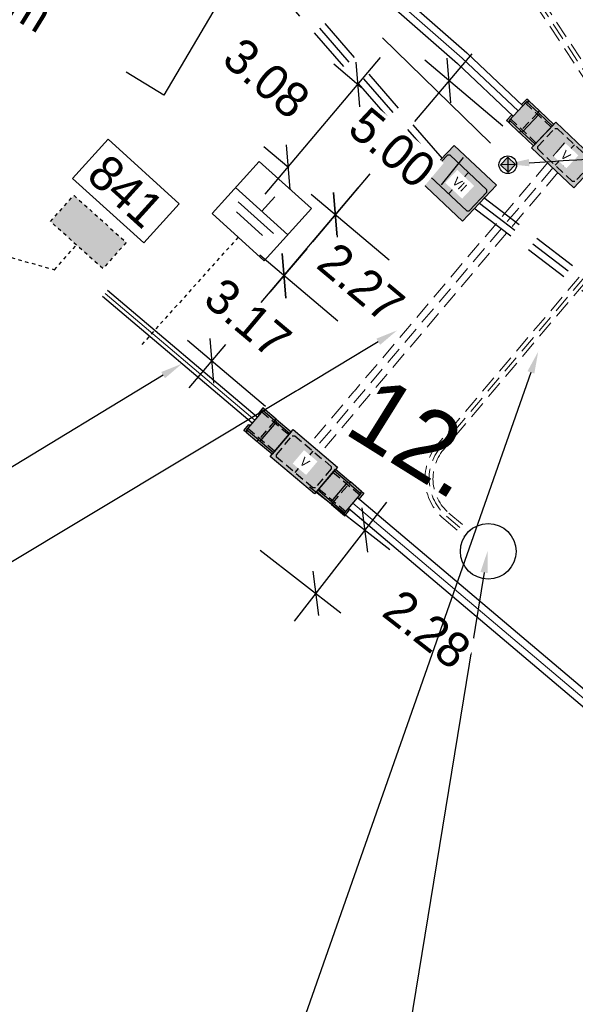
# Model space of a CAD drawing. Header units: metres. Extents: x 4433364 to 4435009, y 5475137 to 5475997.
# Tile 24 of 48: x 4434192 to 4434208, y 5475441 to 5475469. Entities that reach past the tile are written whole.
import ezdxf
from ezdxf import colors
from ezdxf.entities.mleader import LeaderData, LeaderLine
from ezdxf.math import Vec2, Vec3

# ---------------------------------------------------------------- set-up
doc = ezdxf.new("R2010")
doc.units = ezdxf.units.M
doc.header["$PDMODE"] = 64
doc.linetypes.add('STRICHLINIE', pattern=[0.75, 0.5, -0.25])
doc.linetypes.add('VERDECKT2_2', pattern=[2.38125, 1.5875, -0.79375])
doc.layers.add('GTU_A_Hilfslayer', color=3, linetype='Continuous', plot=False)
for name, color, linetype in [('GTU_B', 253, 'Continuous'), ('GTU_Bestand', 253, 'Continuous'), ('GTU_P', 1, 'Continuous'), ('GTU_P_Bemaßung', 1, 'Continuous'), ('GTU_P_Dritter', 191, 'Continuous'), ('GTU_P_Schachtbenutzung', 18, 'STRICHLINIE'), ('GTU_Planung', 1, 'Continuous'), ('GTU_Weichen_Nr.', 191, 'Continuous')]:
    doc.layers.add(name, color=color, linetype=linetype)
doc.styles.add('K_Isocp', font='k_isocp.SHX')
doc.styles.add('PROVI', font='PROVI.SHX')
doc.dimstyles.new('1zu500', dxfattribs={"dimscale": 5, "dimtxt": 0.2, "dimasz": 0.18, "dimexe": 0.18, "dimexo": 0.02, "dimgap": 0.09, "dimtad": 0, "dimtih": 1, "dimtoh": 1, "dimzin": 4, "dimdsep": 46, "dimtxsty": 'PROVI', "dimblk1": 'OBLIQUE', "dimblk2": 'OBLIQUE', "dimsah": 1, "dimcen": 0.3, "dimdle": 0.2, "dimclrd": 256, "dimclre": 256, "dimclrt": 256, "dimadec": 0, "dimazin": 0, "dimtfac": 1, "dimtdec": 4, "dimtofl": 0, "dimtmove": 2, "dimatfit": 3, "dimldrblk": 'NONE', "dimfxl": 0.4, "dimfxlon": 1, "dimtfill": 1, "dimtfillclr": 256, "dimtolj": 1, "dimtzin": 0, "dimlwd": -1, "dimlwe": -1, "dimarcsym": 0})

# ---------------------------------------------------------------- blocks, each defined once
blk = doc.blocks.new('GTU_LP_KTB_KAS Gr VII Draufsicht')
at = {"layer": 'GTU_Bestand', "true_color": 0xffffff}
blk.add_hatch(color=7, dxfattribs=at).paths.add_polyline_path([(0.825, 1.403), (-0.825, 1.403), (-0.825, 0.003), (0.825, 0.003)])
at = {"layer": 'GTU_Bestand'}
blk.add_line((0, 0.288), (0, 1.118), dxfattribs=at)
for points in [[(-0.825, 1.4), (0.825, 1.4), (0.825, 0), (-0.825, 0)], [(0.765, 0.338), (0.765, 1.068), (0.715, 1.118), (-0.715, 1.118), (-0.765, 1.068), (-0.765, 0.338), (-0.715, 0.288), (0.715, 0.288)]]:
    blk.add_lwpolyline(points, close=True, dxfattribs=at)
at = {"layer": 'GTU_Bestand', "insert": (-0.154, 0.828), "char_height": 0.25, "attachment_point": 1, "style": 'PROVI', "bg_fill": 3, "box_fill_scale": 1.5, "bg_fill_color": 1, "bg_fill_transparency": 0}
blk.add_mtext('VII', dxfattribs=at)
blk = doc.blocks.new('GTU_LP_KTB_KAS Gr V Draufsicht')
at = {"true_color": 0xffffff}
blk.add_hatch(color=7, dxfattribs=at).paths.add_polyline_path([(0.825, 1), (-0.825, 1), (-0.825, 0), (0.825, 0)])
blk.add_line((0, 0.9), (0, 0.1))
blk.add_lwpolyline([(-0.825, 1), (0.825, 1), (0.825, 0), (-0.825, 0)], close=True)
at = {"linetype": 'STRICHLINIE', "ltscale": 0.5}
blk.add_lwpolyline([(0.675, 0.1), (-0.675, 0.1), (-0.725, 0.15), (-0.725, 0.85), (-0.675, 0.9), (0.675, 0.9), (0.725, 0.85), (0.725, 0.15)], close=True, dxfattribs=at)
at = {"insert": (-0.085, 0.632), "char_height": 0.25, "attachment_point": 1, "style": 'PROVI', "bg_fill": 3, "box_fill_scale": 1.5, "bg_fill_color": 1, "bg_fill_transparency": 0}
blk.add_mtext('V', dxfattribs=at)
blk = doc.blocks.new('GTU_LP_KTB_Schachtanschlussbausatz Typ II links')
at = {"true_color": 0xffffff}
blk.add_hatch(color=7, dxfattribs=at).paths.add_polyline_path([(-1.051, 0.202), (-1.003, 0.202), (-1.003, -0.201), (-1.052, -0.201), (-1.052, -0.419), (0, -0.419), (0, 0.419), (-1.051, 0.419)])
for p, q in [((-0.557, 0.358), (-1.003, 0.358)), ((-0.971, 0.371), (-0.971, 0.358)), ((-0.5, 0.358), (0, 0.358)), ((-0.971, -0.369), (-0.971, -0.357)), ((-0.5, -0.357), (0, -0.357))]:
    blk.add_line(p, q)
at = {"linetype": 'STRICHLINIE', "ltscale": 0.5}
for p, q in [((0, 0.309), (-1.003, 0.309)), ((-0.557, 0.358), (-0.557, -0.357)), ((0, -0.309), (-1.003, -0.309))]:
    blk.add_line(p, q, dxfattribs=at)
for points in [[(-0.971, 0.419), (-1.051, 0.419), (-1.051, 0.202), (-1.003, 0.202)], [(-0.557, 0.419), (-0.971, 0.419), (-0.971, 0.371), (-1.003, 0.371), (-1.003, -0.369), (-0.971, -0.369), (-0.971, -0.419), (-0.558, -0.419)], [(0, -0.419), (-0.496, -0.419), (-0.557, -0.419), (-0.557, -0.357), (-0.5, -0.357), (-0.5, 0.358), (-0.557, 0.358), (-0.557, 0.419), (0, 0.419), (0, -0.419)], [(-0.971, -0.419), (-1.052, -0.419), (-1.052, -0.201), (-1.003, -0.201)], [(-0.558, -0.357), (-1.003, -0.357)]]:
    blk.add_lwpolyline(points)
blk = doc.blocks.new('_OBLIQUE')
at = {"color": 0, "linetype": 'ByBlock'}
blk.add_line((-0.5, -0.5), (0.5, 0.5), dxfattribs=at)
blk = doc.blocks.new('*D215')
at = {"layer": 'Defpoints', "color": 0}
for p in [(4434202.022, 5475467.203), (4434202.193, 5475467.058), (4434200.133, 5475464.769)]:
    blk.add_point(p, dxfattribs=at)
at = {"layer": 'GTU_P_Bemaßung'}
for p, q in [((4434199.388, 5475464.09), (4434202.668, 5475467.967)), ((4434202.117, 5475467.123), (4434201.335, 5475467.784)), ((4434200.057, 5475464.833), (4434199.346, 5475465.434))]:
    blk.add_line(p, q, dxfattribs=at)
at = {"layer": 'GTU_P_Bemaßung', "xscale": 0.8999999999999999, "yscale": 0.8999999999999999, "zscale": 0.8999999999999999}
for p, rotation in [((4434202.022, 5475467.203), 49.76801792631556), ((4434200.033, 5475464.853), 229.7680179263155)]:
    blk.add_blockref('_OBLIQUE', p, dxfattribs=dict(at, rotation=rotation))
at = {"layer": 'GTU_P_Bemaßung', "insert": (4434199.428, 5475467.382), "char_height": 1, "attachment_point": 5, "rotation": 319.768, "style": 'PROVI', "bg_fill": 3, "box_fill_scale": 1.1, "bg_fill_color": 256, "bg_fill_true_color": 13158600, "bg_fill_transparency": 0}
blk.add_mtext('\\A1;3.08', dxfattribs=at)
blk = doc.blocks.new('_None')
blk = doc.blocks.new('*D221')
at = {"layer": 'Defpoints', "color": 0}
for p in [(4434199.533, 5475456.632), (4434198.133, 5475454.832), (4434200.822, 5475452.74)]:
    blk.add_point(p, dxfattribs=at)
at = {"layer": 'GTU_P_Bemaßung'}
for p, q in [((4434200.644, 5475455.768), (4434202.933, 5475453.987)), ((4434202.836, 5475455.329), (4434200.209, 5475451.951)), ((4434199.244, 5475453.968), (4434201.533, 5475452.187))]:
    blk.add_line(p, q, dxfattribs=at)
at = {"layer": 'GTU_P_Bemaßung', "xscale": 0.8999999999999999, "yscale": 0.8999999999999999, "zscale": 0.8999999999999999}
for p, rotation in [((4434202.222, 5475454.54), 52.12501633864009), ((4434200.822, 5475452.74), 232.1250163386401)]:
    blk.add_blockref('_OBLIQUE', p, dxfattribs=dict(at, rotation=rotation))
at = {"layer": 'GTU_P_Bemaßung', "insert": (4434203.989, 5475451.721), "char_height": 1, "attachment_point": 5, "rotation": 322, "style": 'PROVI', "bg_fill": 3, "box_fill_scale": 1.1, "bg_fill_color": 256, "bg_fill_true_color": 13158600, "bg_fill_transparency": 0}
blk.add_mtext('\\A1;2.28', dxfattribs=at)
blk = doc.blocks.new('*D423')
at = {"layer": 'Defpoints', "color": 0}
for p in [(4434203.011, 5475459.156), (4434200.961, 5475456.733)]:
    blk.add_point(p, dxfattribs=at)
at = {"layer": 'GTU_P_Bemaßung'}
for p, q in [((4434200.567, 5475462.534), (4434199.523, 5475461.3)), ((4434201.448, 5475460.479), (4434199.234, 5475462.352)), ((4434199.398, 5475458.056), (4434197.184, 5475459.929)), ((4434197.226, 5475458.584), (4434198.269, 5475459.818))]:
    blk.add_line(p, q, dxfattribs=at)
at = {"layer": 'GTU_P_Bemaßung', "xscale": 0.8999999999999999, "yscale": 0.8999999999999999, "zscale": 0.8999999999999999}
for p, rotation in [((4434199.921, 5475461.77), 49.76822759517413), ((4434197.871, 5475459.347), 229.7682275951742)]:
    blk.add_blockref('_OBLIQUE', p, dxfattribs=dict(at, rotation=rotation))
at = {"layer": 'GTU_P_Bemaßung', "insert": (4434198.896, 5475460.559), "char_height": 1, "attachment_point": 5, "rotation": 320, "style": 'PROVI', "bg_fill": 3, "box_fill_scale": 1.1, "bg_fill_color": 256, "bg_fill_true_color": 13158600, "bg_fill_transparency": 0}
blk.add_mtext('\\A1;3.17', dxfattribs=at)
at = {"layer": 'Defpoints', "color": 0}
blk.add_point((4434199.921, 5475461.77), dxfattribs=at)
blk = doc.blocks.new('*D424')
at = {"layer": 'Defpoints', "color": 0}
for p in [(4434201.384, 5475463.5), (4434204.474, 5475460.886), (4434203.011, 5475459.156)]:
    blk.add_point(p, dxfattribs=at)
at = {"layer": 'GTU_P_Bemaßung'}
for p, q in [((4434199.276, 5475461.007), (4434202.03, 5475464.263)), ((4434202.911, 5475462.208), (4434200.697, 5475464.081)), ((4434201.448, 5475460.479), (4434199.234, 5475462.352))]:
    blk.add_line(p, q, dxfattribs=at)
at = {"layer": 'GTU_P_Bemaßung', "xscale": 0.8999999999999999, "yscale": 0.8999999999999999, "zscale": 0.8999999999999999}
for p, rotation in [((4434201.384, 5475463.5), 49.76822759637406), ((4434199.921, 5475461.77), 229.7682275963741)]:
    blk.add_blockref('_OBLIQUE', p, dxfattribs=dict(at, rotation=rotation))
at = {"layer": 'GTU_P_Bemaßung', "insert": (4434202.116, 5475461.571), "char_height": 1, "attachment_point": 5, "rotation": 320, "style": 'PROVI', "bg_fill": 3, "box_fill_scale": 1.1, "bg_fill_color": 256, "bg_fill_true_color": 13158600, "bg_fill_transparency": 0}
blk.add_mtext('\\A1;2.27', dxfattribs=at)
blk = doc.blocks.new('*D425')
at = {"layer": 'Defpoints', "color": 0}
for p in [(4434204.611, 5475467.314), (4434207.701, 5475464.7), (4434204.474, 5475460.886)]:
    blk.add_point(p, dxfattribs=at)
at = {"layer": 'GTU_P_Bemaßung'}
for p, q in [((4434205.257, 5475468.077), (4434203.626, 5475466.149)), ((4434206.138, 5475466.022), (4434203.924, 5475467.895)), ((4434200.739, 5475462.736), (4434202.369, 5475464.664)), ((4434202.911, 5475462.208), (4434200.697, 5475464.081))]:
    blk.add_line(p, q, dxfattribs=at)
at = {"layer": 'GTU_P_Bemaßung', "xscale": 0.8999999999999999, "yscale": 0.8999999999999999, "zscale": 0.8999999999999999}
for p, rotation in [((4434204.611, 5475467.314), 49.76822761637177), ((4434201.384, 5475463.5), 229.7682276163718)]:
    blk.add_blockref('_OBLIQUE', p, dxfattribs=dict(at, rotation=rotation))
at = {"layer": 'GTU_P_Bemaßung', "insert": (4434202.998, 5475465.407), "char_height": 1, "attachment_point": 5, "rotation": 320, "style": 'PROVI', "bg_fill": 3, "box_fill_scale": 1.1, "bg_fill_color": 256, "bg_fill_true_color": 13158600, "bg_fill_transparency": 0}
blk.add_mtext('\\A1;5.00', dxfattribs=at)

msp = doc.modelspace()

# ---------------------------------------------------------------- hatches: boundary and pattern name
at = {"layer": 'GTU_P_Dritter', "linetype": 'STRICHLINIE', "ltscale": 0.05, "transparency": 33554687}
msp.add_hatch(color=256, dxfattribs=at).paths.add_polyline_path([(4434193.286, 5475463.31), (4434194.772, 5475461.971), (4434195.441, 5475462.714), (4434193.956, 5475464.053)])

# ---------------------------------------------------------------- linework, layer by layer
at = {"layer": 'GTU_P', "linetype": 'STRICHLINIE', "ltscale": 2}
msp.add_lwpolyline([(4434205.009, 5475465.13), (4434204.359, 5475464.32)], dxfattribs=at)
at = {"layer": 'GTU_P', "linetype": 'STRICHLINIE', "ltscale": 0.05}
msp.add_lwpolyline([(4434193.397, 5475461.934), (4434193.403, 5475461.94)], dxfattribs=at)
at = {"layer": 'GTU_P_Dritter', "ltscale": 5}
msp.add_lwpolyline([(4434199.22, 5475465.017), (4434200.702, 5475463.675), (4434199.359, 5475462.192), (4434197.877, 5475463.535)], close=True, dxfattribs=at)
for points in [[(4434200.031, 5475462.934), (4434198.549, 5475464.276)], [(4434199.621, 5475462.967), (4434198.622, 5475463.872)], [(4434199.29, 5475463.605), (4434199.661, 5475464.015)], [(4434199.313, 5475462.909), (4434198.572, 5475463.58)]]:
    msp.add_lwpolyline(points, dxfattribs=at)
at = {"layer": 'GTU_P_Dritter', "linetype": 'STRICHLINIE', "ltscale": 0.05}
msp.add_lwpolyline([(4434194.772, 5475461.971), (4434193.286, 5475463.31), (4434193.956, 5475464.053), (4434195.441, 5475462.714)], close=True, dxfattribs=at)
for points in [[(4434189.478, 5475463.034), (4434193.403, 5475461.94)], [(4434193.403, 5475461.94), (4434194.029, 5475462.641)]]:
    msp.add_lwpolyline(points, dxfattribs=at)
at = {"layer": 'GTU_P_Dritter', "linetype": 'Continuous'}
msp.add_circle((4434205.724, 5475453.936), 0.791, dxfattribs=at)
at = {"layer": 'GTU_Planung', "linetype": 'Continuous', "ltscale": 2}
msp.add_lwpolyline([(4434237.387, 5475425.526), (4434202.011, 5475455.454)], dxfattribs=at)

# ---------------------------------------------------------------- next in the draw order: block references
at = {"layer": 'GTU_Bestand', "rotation": 316.6781767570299}
msp.add_blockref('GTU_LP_KTB_KAS Gr VII Draufsicht', (4434204.395, 5475463.89), dxfattribs=at)

# ---------------------------------------------------------------- next in the draw order: wipeouts: each hides what was drawn before it
at = {"color": 7, "linetype": 'Continuous', "true_color": 0xffffff}
msp.add_wipeout([(4434197.197, 5475462.797), (4434203.754, 5475458.45), (4434198.624, 5475458.536), (4434195.312, 5475461.655)], dxfattribs=at).dxf.layer = 'GTU_Bestand'

# ---------------------------------------------------------------- next in the draw order: linework, layer by layer
at = {"layer": 'GTU_Bestand', "linetype": 'VERDECKT2_2', "ltscale": 0.8}
for points in [[(4434204.426, 5475465.097), (4434193.56, 5475477.609)], [(4434204.124, 5475464.834), (4434193.258, 5475477.347)], [(4434205.597, 5475463.992), (4434235.101, 5475441.421)], [(4434205.354, 5475463.674), (4434234.858, 5475441.103)]]:
    msp.add_lwpolyline(points, dxfattribs=at)
at = {"layer": 'GTU_P'}
for p, q in [((4434199.162, 5475457.746), (4434194.908, 5475461.345)), ((4434199.02, 5475457.578), (4434194.766, 5475461.177))]:
    msp.add_line(p, q, dxfattribs=at)
at = {"layer": 'GTU_P_Dritter', "linetype": 'STRICHLINIE', "ltscale": 0.05}
msp.add_line((4434198.618, 5475462.864), (4434195.835, 5475459.76), dxfattribs=at)
at = {"layer": 'GTU_P_Schachtbenutzung', "linetype": 'VERDECKT2_2', "ltscale": 0.8}
for points in [[(4434204.275, 5475464.965), (4434193.409, 5475477.478)], [(4434205.476, 5475463.833), (4434234.979, 5475441.262)]]:
    msp.add_lwpolyline(points, dxfattribs=at)
at = {"layer": 'GTU_Planung', "linetype": 'STRICHLINIE', "lineweight": 20}
for p, q in [((4434207.894, 5475465.547), (4434200.656, 5475456.992)), ((4434208.185, 5475465.272), (4434200.961, 5475456.733))]:
    msp.add_line(p, q, dxfattribs=at)
at = {"layer": 'GTU_Planung', "color": 7, "linetype": 'STRICHLINIE', "lineweight": 20, "true_color": 0xffffff}
msp.add_line((4434208.044, 5475465.405), (4434200.809, 5475456.862), dxfattribs=at)
at = {"layer": 'GTU_Planung', "color": 7, "linetype": 'Continuous', "lineweight": 20, "true_color": 0xffffff}
msp.add_line((4434199.091, 5475457.662), (4434194.837, 5475461.261), dxfattribs=at)

# ---------------------------------------------------------------- next in the draw order: block references
at = {"layer": 'GTU_Planung', "rotation": 319.7682276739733}
msp.add_blockref('GTU_LP_KTB_KAS Gr V Draufsicht', (4434200.163, 5475456.099), dxfattribs=at)

# ---------------------------------------------------------------- next in the draw order: texts
at = {"layer": 'GTU_Weichen_Nr.', "color": 191, "insert": (4434195.426, 5475464.17), "char_height": 1, "attachment_point": 5, "rotation": 317.8309, "style": 'K_Isocp', "bg_fill": 19, "box_fill_scale": 1.25, "bg_fill_color": 1, "bg_fill_transparency": 0}
msp.add_mtext('841', dxfattribs=at)

# ---------------------------------------------------------------- next in the draw order: leaders
at = {"layer": 'GTU_P_Dritter', "linetype": 'Continuous'}
ml = msp.add_multileader_mtext('Standard', dxfattribs=at)
ml.set_content('Neuer Mast "648an" ', color=256, style='PROVI')
ml.set_leader_properties(color=256, linetype='ByLayer', lineweight=-1)
ml.build(insert=Vec2(0, 0))
ml.multileader.update_dxf_attribs({"dogleg_length": 1.25, "arrow_head_size": 0.625, "scale": 0.5})
ctx = ml.context
ctx.base_point, ctx.scale, ctx.char_height, ctx.arrow_head_size, ctx.landing_gap_size, ctx.plane_origin, ctx.plane_x_axis, ctx.plane_y_axis = Vec3(4434204.299, 5475438.288), 0.5, 1, 0.625, 0.625, Vec3(10395925.166, 9811044.868), Vec3(0.830687, -0.556739), Vec3(0.556739, 0.830687)
notes = []
notes.append((ctx, [(0, (1, 1, 0), (4434203.26, 5475438.984), (0.830687, -0.556739), 1.25, [(0, [(4434205.708, 5475453.95)], 0, [])])]))
ctx.mtext.insert, ctx.mtext.text_direction, ctx.mtext.rotation = Vec3(4434205.109, 5475438.374), Vec3(0.830687, -0.556739), 2.834938
ctx.mtext.has_bg_fill, ctx.mtext.bg_color, ctx.mtext.bg_scale_factor, ctx.mtext.bg_transparency, ctx.mtext.use_window_bg_color = 1, -1027028792, 1, 0, 1
for ctx, leaders in notes:
    for number, flags, end, landing, length, lines in leaders:
        leader = LeaderData()
        leader.index, (leader.has_last_leader_line, leader.has_dogleg_vector, leader.attachment_direction) = number, flags
        leader.last_leader_point, leader.dogleg_vector, leader.dogleg_length = Vec3(end), Vec3(landing), length
        for number, points, colour, breaks in lines:
            line = LeaderLine()
            line.index, line.vertices, line.color, line.breaks = number, Vec3.list(points), colors.encode_raw_color(colour), breaks
            leader.lines.append(line)
        ctx.leaders.append(leader)

# ---------------------------------------------------------------- next in the draw order: linework, layer by layer
at = {"layer": 'GTU_Planung', "linetype": 'STRICHLINIE', "lineweight": 20}
for points in [[(4434193.889, 5475484.137, -0.409854), (4434197.417, 5475483.55), (4434198.473, 5475482.31), (4434202.706, 5475476.486), (4434209.75, 5475465.822, -0.34002), (4434209.445, 5475462.722), (4434204.493, 5475456.869, 0.425911), (4434204.609, 5475455.024), (4434205.197, 5475454.526)], [(4434194.043, 5475483.984, -0.405976), (4434197.239, 5475483.419), (4434198.295, 5475482.179), (4434202.518, 5475476.369), (4434209.408, 5475465.928, -0.374621), (4434209.276, 5475462.874), (4434204.323, 5475457.019, 0.425017), (4434204.462, 5475454.861), (4434205.056, 5475454.359)]]:
    msp.add_lwpolyline(points, format="xyb", dxfattribs=at)
at = {"layer": 'GTU_Planung', "color": 7, "linetype": 'STRICHLINIE', "lineweight": 20, "true_color": 0xffffff}
msp.add_lwpolyline([(4434193.952, 5475484.047, -0.410358), (4434197.331, 5475483.482), (4434198.386, 5475482.242), (4434202.614, 5475476.425), (4434209.579, 5475465.875, -0.349788), (4434209.429, 5475462.874), (4434204.41, 5475456.942, 0.425438), (4434204.538, 5475454.94), (4434205.12, 5475454.447)], format="xyb", dxfattribs=at)
at = {"layer": 'GTU_Planung', "color": 7, "linetype": 'Continuous', "lineweight": 20, "true_color": 0xffffff}
msp.add_lwpolyline([(4434237.258, 5475425.373), (4434201.882, 5475455.301)], dxfattribs=at)
at = {"layer": 'GTU_Planung', "linetype": 'Continuous', "ltscale": 2}
msp.add_lwpolyline([(4434237.129, 5475425.22), (4434201.753, 5475455.149)], dxfattribs=at)

# ---------------------------------------------------------------- next in the draw order: block references
at = {"layer": 'GTU_Planung'}
for p, rotation in [((4434199.856, 5475457.014), 319.7682276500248), ((4434201.115, 5475455.948), 139.7852870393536)]:
    msp.add_blockref('GTU_LP_KTB_Schachtanschlussbausatz Typ II links', p, dxfattribs=dict(at, rotation=rotation))

# ---------------------------------------------------------------- next in the draw order: dimensions: what is measured, and where the dimension line sits
at = {"layer": 'GTU_P_Bemaßung'}
dim = msp.add_linear_dim(base=(4434202.022, 5475467.203), p1=(4434200.133, 5475464.769), p2=(4434202.193, 5475467.058), angle=49.768, dimstyle='1zu500', dxfattribs=at)
dim.commit()
dim.dimension.update_dxf_attribs({"geometry": '*D215', "text_midpoint": (4434199.428, 5475467.382)})
dim = msp.add_aligned_dim(p1=(4434199.533, 5475456.632), p2=(4434198.133, 5475454.832), distance=3.407, dimstyle='1zu500', dxfattribs=at)
dim.commit()
dim.dimension.update_dxf_attribs({"geometry": '*D221', "text_midpoint": (4434203.989, 5475451.721), "text_rotation": 322})

# ---------------------------------------------------------------- next in the draw order: leaders
at = {"layer": 'GTU_P_Bemaßung', "linetype": 'Continuous'}
ml = msp.add_multileader_mtext('Standard', dxfattribs=at)
ml.set_content('{\\LGleisquerung km 2,2+23,2}\\P2x {\\A1;KAS Gr. V\\P4x Schachtanschlussbausatz Typ II\\P}4x PE-HD Rohr DN 110x6,3mm (SDR 17,6) \\PL = 10;45 m\\Pin Betonummantelung C12/15\\PMindestüberdeckung\\Pgem. RIL 836.4502  ≥ 1,50m\\PEinbau in offener Bauweise', color=256, style='PROVI')
ml.set_leader_properties(color=256, linetype='ByLayer', lineweight=-1)
ml.build(insert=Vec2(0, 0))
ml.multileader.update_dxf_attribs({"dogleg_length": 1.25, "arrow_head_size": 0.625, "scale": 0.5})
ctx = ml.context
ctx.base_point, ctx.scale, ctx.char_height, ctx.arrow_head_size, ctx.landing_gap_size, ctx.plane_origin, ctx.plane_x_axis, ctx.plane_y_axis = Vec3(4434145.462, 5475456.924), 0.5, 1, 0.625, 0.625, Vec3(10416033.542, 9783336.945, 0), Vec3(0.853751, -0.520682, 0), Vec3(0.520682, 0.853751, 0)
notes = []
notes.append((ctx, [(0, (1, 1, 0), (4434171.369, 5475441.125), (-0.853751, 0.520682, 0), 1.25, [(0, [(4434203.136, 5475460.215)], 0, [])])]))
ctx.mtext.insert, ctx.mtext.text_direction, ctx.mtext.rotation = Vec3(4434146.256, 5475457.026), Vec3(0.853751, -0.520682, 0), 5.932989
ctx.mtext.has_bg_fill, ctx.mtext.bg_color, ctx.mtext.bg_scale_factor, ctx.mtext.bg_transparency, ctx.mtext.use_window_bg_color = 1, -1027028792, 1, 0, 1
for ctx, leaders in notes:
    for number, flags, end, landing, length, lines in leaders:
        leader = LeaderData()
        leader.index, (leader.has_last_leader_line, leader.has_dogleg_vector, leader.attachment_direction) = number, flags
        leader.last_leader_point, leader.dogleg_vector, leader.dogleg_length = Vec3(end), Vec3(landing), length
        for number, points, colour, breaks in lines:
            line = LeaderLine()
            line.index, line.vertices, line.color, line.breaks = number, Vec3.list(points), colors.encode_raw_color(colour), breaks
            leader.lines.append(line)
        ctx.leaders.append(leader)

# ---------------------------------------------------------------- next in the draw order: leaders
ml = msp.add_multileader_mtext('Standard', dxfattribs=at)
ml.set_content('{\\LGleisquerung km 2,2+26,0}\\P{\\A1;Erdverlegte Rohrtrasse \\P}1x PE-HD Rohr DN 110x6,3mm (SDR 17,6)\\PGesamtlänge = 41,50 m\\PMindestüberdeckung\\Pgem. RIL 836.4502  ≥ 1,50m\\PEinbau in offener Bauweise', color=256, style='PROVI')
ml.set_leader_properties(color=256, linetype='ByLayer', lineweight=-1)
ml.build(insert=Vec2(0, 0))
ml.multileader.update_dxf_attribs({"dogleg_length": 1.25, "arrow_head_size": 0.625, "scale": 0.5})
ctx = ml.context
ctx.base_point, ctx.scale, ctx.char_height, ctx.arrow_head_size, ctx.landing_gap_size, ctx.plane_origin, ctx.plane_x_axis, ctx.plane_y_axis = Vec3(4434198.279, 5475430.675), 0.5, 1, 0.625, 0.625, Vec3(10185503.763, 10086634.834, 0), Vec3(0.851295, -0.524688, 0), Vec3(0.524688, 0.851295, 0)
notes = []
notes.append((ctx, [(0, (1, 1, 0), (4434197.214, 5475431.331), (0.851295, -0.524688, 0), 1.25, [(0, [(4434207.145, 5475459.612)], 0, [])])]))
ctx.mtext.insert, ctx.mtext.text_direction, ctx.mtext.rotation = Vec3(4434199.073, 5475430.772), Vec3(0.851295, -0.524688, 0), 3.065799
ctx.mtext.has_bg_fill, ctx.mtext.bg_color, ctx.mtext.bg_scale_factor, ctx.mtext.bg_transparency, ctx.mtext.use_window_bg_color = 1, -1027028792, 1, 0, 1
for ctx, leaders in notes:
    for number, flags, end, landing, length, lines in leaders:
        leader = LeaderData()
        leader.index, (leader.has_last_leader_line, leader.has_dogleg_vector, leader.attachment_direction) = number, flags
        leader.last_leader_point, leader.dogleg_vector, leader.dogleg_length = Vec3(end), Vec3(landing), length
        for number, points, colour, breaks in lines:
            line = LeaderLine()
            line.index, line.vertices, line.color, line.breaks = number, Vec3.list(points), colors.encode_raw_color(colour), breaks
            leader.lines.append(line)
        ctx.leaders.append(leader)

# ---------------------------------------------------------------- next in the draw order: leaders
ml = msp.add_multileader_mtext('Standard', dxfattribs=at)
ml.set_content('{\\LAnschluss mittels Erdverlegte Rohrtrasse}\\P1x PE-HD DN 110x6,3mm (SDR 17,6)\\PL = 41,50m\\PRohrscheitel - GOK {\\L\\A1;>} 0,80m\\PVerbindung BSH Haufdichteinführung HSI150\\Pmit Rohrtrasse PE-HD 110 mittels\\PHSI150 D1x110 GSM Systemdeckel herstellen\\PVerbindung an Mast 109cn herstellen ', color=256, style='PROVI')
ml.set_leader_properties(color=256, linetype='ByLayer', lineweight=-1)
ml.build(insert=Vec2(0, 0))
ml.multileader.update_dxf_attribs({"dogleg_length": 1.25, "arrow_head_size": 0.625, "scale": 0.5})
ctx = ml.context
ctx.base_point, ctx.scale, ctx.char_height, ctx.arrow_head_size, ctx.landing_gap_size, ctx.plane_origin, ctx.plane_x_axis, ctx.plane_y_axis = Vec3(4434256.93, 5475506.405), 0.5, 1, 0.625, 0.625, Vec3(10219843.784, 10043376.985), Vec3(0.852054, -0.523454), Vec3(0.523454, 0.852054)
notes = []
notes.append((ctx, [(0, (1, 1, 0), (4434255.865, 5475507.059), (0.852054, -0.523454), 1.25, [(0, [(4434198.2, 5475482.622)], 0, [])])]))
ctx.mtext.insert, ctx.mtext.text_direction, ctx.mtext.rotation = Vec3(4434257.725, 5475506.504), Vec3(0.852054, -0.523454), 2.834938
ctx.mtext.has_bg_fill, ctx.mtext.bg_color, ctx.mtext.bg_scale_factor, ctx.mtext.bg_transparency, ctx.mtext.use_window_bg_color = 1, -1027028792, 1, 0, 1
ml = msp.add_multileader_mtext('Standard', dxfattribs=at)
ml.set_content('1x KK Gr. I i. F., L = 5,6m ', color=256, style='PROVI')
ml.set_leader_properties(color=256, linetype='ByLayer', lineweight=-1)
ml.build(insert=Vec2(0, 0))
ml.multileader.update_dxf_attribs({"dogleg_length": 1.25, "arrow_head_size": 0.625, "scale": 0.5})
ctx = ml.context
ctx.base_point, ctx.scale, ctx.char_height, ctx.arrow_head_size, ctx.landing_gap_size, ctx.plane_origin, ctx.plane_x_axis, ctx.plane_y_axis = Vec3(4434165.123, 5475460.594), 0.5, 1, 0.625, 0.625, Vec3(10211862.357, 10053435.339), Vec3(0.85296, -0.521977), Vec3(0.521977, 0.85296)
notes.append((ctx, [(0, (1, 1, 0), (4434182.108, 5475450.2), (-0.85296, 0.521977), 1.25, [(0, [(4434197.022, 5475459.268)], 0, [])])]))
ctx.mtext.insert, ctx.mtext.text_direction, ctx.mtext.rotation = Vec3(4434165.974, 5475460.788), Vec3(0.85296, -0.521977), 2.834938
ctx.mtext.has_bg_fill, ctx.mtext.bg_color, ctx.mtext.bg_scale_factor, ctx.mtext.bg_transparency, ctx.mtext.use_window_bg_color = 1, -1027028792, 1, 0, 1
for ctx, leaders in notes:
    for number, flags, end, landing, length, lines in leaders:
        leader = LeaderData()
        leader.index, (leader.has_last_leader_line, leader.has_dogleg_vector, leader.attachment_direction) = number, flags
        leader.last_leader_point, leader.dogleg_vector, leader.dogleg_length = Vec3(end), Vec3(landing), length
        for number, points, colour, breaks in lines:
            line = LeaderLine()
            line.index, line.vertices, line.color, line.breaks = number, Vec3.list(points), colors.encode_raw_color(colour), breaks
            leader.lines.append(line)
        ctx.leaders.append(leader)

# ---------------------------------------------------------------- next in the draw order: linework, layer by layer
at = {"layer": 'GTU_Planung', "color": 7, "linetype": 'Continuous', "lineweight": 20, "true_color": 0xffffff}
msp.add_lwpolyline([(4434205.788, 5475465.533), (4434202.721, 5475468.527)], dxfattribs=at)

# ---------------------------------------------------------------- next in the draw order: texts
at = {"layer": 'GTU_A_Hilfslayer', "insert": (4434202.635, 5475459.019), "char_height": 2, "width": 4.47294, "attachment_point": 1, "rotation": 328.067, "style": 'PROVI'}
msp.add_mtext('12.', dxfattribs=at)

# ---------------------------------------------------------------- next in the draw order: leaders
at = {"layer": 'GTU_P_Bemaßung', "linetype": 'Continuous'}
ml = msp.add_multileader_mtext('Standard', dxfattribs=at)
ml.set_content('1x KK Gr. II i. F., L = 16,5m ', color=256, style='PROVI')
ml.set_leader_properties(color=256, linetype='ByLayer', lineweight=-1)
ml.build(insert=Vec2(0, 0))
ml.multileader.update_dxf_attribs({"dogleg_length": 1.25, "arrow_head_size": 0.625, "scale": 0.5})
ctx = ml.context
ctx.base_point, ctx.scale, ctx.char_height, ctx.arrow_head_size, ctx.landing_gap_size, ctx.plane_origin, ctx.plane_x_axis, ctx.plane_y_axis = Vec3(4434178.777, 5475477.798), 0.5, 1, 0.625, 0.625, Vec3(10221204.655, 10041661.525), Vec3(0.851894, -0.523715), Vec3(0.523715, 0.851894)
notes = []
notes.append((ctx, [(0, (1, 1, 0), (4434196.507, 5475466.898), (-0.851894, 0.523715), 1.25, [(0, [(4434199.298, 5475471.642)], 0, [])])]))
ctx.mtext.insert, ctx.mtext.text_direction, ctx.mtext.rotation = Vec3(4434179.628, 5475477.991), Vec3(0.851894, -0.523715), 2.834938
ctx.mtext.has_bg_fill, ctx.mtext.bg_color, ctx.mtext.bg_scale_factor, ctx.mtext.bg_transparency, ctx.mtext.use_window_bg_color = 1, -1027028792, 1, 0, 1
for ctx, leaders in notes:
    for number, flags, end, landing, length, lines in leaders:
        leader = LeaderData()
        leader.index, (leader.has_last_leader_line, leader.has_dogleg_vector, leader.attachment_direction) = number, flags
        leader.last_leader_point, leader.dogleg_vector, leader.dogleg_length = Vec3(end), Vec3(landing), length
        for number, points, colour, breaks in lines:
            line = LeaderLine()
            line.index, line.vertices, line.color, line.breaks = number, Vec3.list(points), colors.encode_raw_color(colour), breaks
            leader.lines.append(line)
        ctx.leaders.append(leader)

# ---------------------------------------------------------------- next in the draw order: linework, layer by layer
msp.add_lwpolyline([(4434194.615, 5475477.306), (4434196.262, 5475475.859), (4434205.114, 5475468.104), (4434206.709, 5475466.6)], dxfattribs=at)
at = {"layer": 'GTU_Planung', "color": 7, "linetype": 'Continuous', "lineweight": 20, "true_color": 0xffffff}
msp.add_lwpolyline([(4434194.483, 5475477.155), (4434196.122, 5475475.716), (4434204.983, 5475467.951), (4434206.571, 5475466.454)], dxfattribs=at)

# ---------------------------------------------------------------- next in the draw order: leaders
at = {"layer": 'GTU_P_Bemaßung', "linetype": 'Continuous'}
ml = msp.add_multileader_mtext('Standard', dxfattribs=at)
ml.set_content('\\A1;1x Schachtanschlussbausatz Typ II\\P', color=256, style='PROVI')
ml.set_leader_properties(color=256, linetype='ByLayer', lineweight=-1)
ml.build(insert=Vec2(0, 0))
ml.multileader.update_dxf_attribs({"dogleg_length": 1.25, "arrow_head_size": 0.625, "scale": 0.5})
ctx = ml.context
ctx.base_point, ctx.scale, ctx.char_height, ctx.arrow_head_size, ctx.landing_gap_size, ctx.plane_origin, ctx.plane_x_axis, ctx.plane_y_axis = Vec3(4434206.282, 5475473.142), 0.5, 1, 0.625, 0.625, Vec3(10405292.264, 9798318.802, 0), Vec3(0.851894, -0.523715, 0), Vec3(0.523715, 0.851894, 0)
notes = []
notes.append((ctx, [(0, (1, 1, 0), (4434205.217, 5475473.796), (0.851894, -0.523715, 0), 1.25, [(0, [(4434195.322, 5475477.083)], 0, [])])]))
ctx.mtext.insert, ctx.mtext.text_direction, ctx.mtext.rotation = Vec3(4434207.076, 5475473.24), Vec3(0.851894, -0.523715, 0), 5.731979
ctx.mtext.has_bg_fill, ctx.mtext.bg_color, ctx.mtext.bg_scale_factor, ctx.mtext.bg_transparency, ctx.mtext.use_window_bg_color = 1, -1027028792, 1, 0, 1
for ctx, leaders in notes:
    for number, flags, end, landing, length, lines in leaders:
        leader = LeaderData()
        leader.index, (leader.has_last_leader_line, leader.has_dogleg_vector, leader.attachment_direction) = number, flags
        leader.last_leader_point, leader.dogleg_vector, leader.dogleg_length = Vec3(end), Vec3(landing), length
        for number, points, colour, breaks in lines:
            line = LeaderLine()
            line.index, line.vertices, line.color, line.breaks = number, Vec3.list(points), colors.encode_raw_color(colour), breaks
            leader.lines.append(line)
        ctx.leaders.append(leader)

# ---------------------------------------------------------------- next in the draw order: hatches: boundary and pattern name
at = {"layer": 'GTU_B', "transparency": 33554483}
msp.add_hatch(color=256, dxfattribs=at).paths.add_polyline_path([(4434206.293, 5475464.712), (4434206.499, 5475464.93), (4434206.281, 5475465.136), (4434206.075, 5475464.917)])

# ---------------------------------------------------------------- next in the draw order: linework, layer by layer
at = {"layer": 'GTU_B'}
for p, q in [((4434206.281, 5475465.136), (4434206.281, 5475464.723)), ((4434206.499, 5475464.93), (4434206.075, 5475464.917))]:
    msp.add_line(p, q, dxfattribs=at)
msp.add_lwpolyline([(4434206.293, 5475464.712), (4434206.499, 5475464.93), (4434206.281, 5475465.136), (4434206.075, 5475464.917)], close=True, dxfattribs=at)
msp.add_circle((4434206.281, 5475464.923), 0.25, dxfattribs=at)
at = {"layer": 'GTU_P_Bemaßung', "linetype": 'Continuous'}
msp.add_lwpolyline([(4434194.349, 5475477.002), (4434196.005, 5475475.547), (4434204.852, 5475467.797), (4434206.432, 5475466.307)], dxfattribs=at)

# ---------------------------------------------------------------- next in the draw order: dimensions: what is measured, and where the dimension line sits
at = {"layer": 'GTU_P_Bemaßung'}
dim = msp.add_aligned_dim(p1=(4434200.961, 5475456.733), p2=(4434203.011, 5475459.156), distance=4.047, dimstyle='1zu500', dxfattribs=at)
dim.commit()
dim.dimension.update_dxf_attribs({"geometry": '*D423', "text_midpoint": (4434198.896, 5475460.559), "text_rotation": 320})

# ---------------------------------------------------------------- next in the draw order: leaders
at = {"layer": 'GTU_P_Bemaßung', "linetype": 'Continuous'}
ml = msp.add_multileader_mtext('Standard', dxfattribs=at)
ml.set_content('1x KK Gr. II i. F., L = 34,6m ', color=256, style='PROVI')
ml.set_leader_properties(color=256, linetype='ByLayer', lineweight=-1)
ml.build(insert=Vec2(0, 0))
ml.multileader.update_dxf_attribs({"dogleg_length": 1.25, "arrow_head_size": 0.625, "scale": 0.5})
ctx = ml.context
ctx.base_point, ctx.scale, ctx.char_height, ctx.arrow_head_size, ctx.landing_gap_size, ctx.plane_origin, ctx.plane_x_axis, ctx.plane_y_axis = Vec3(4434212.177, 5475461.295), 0.5, 1, 0.625, 0.625, Vec3(10221238.344, 10041644.844), Vec3(0.851894, -0.523715), Vec3(0.523715, 0.851894)
notes = []
notes.append((ctx, [(0, (1, 1, 0), (4434230.197, 5475450.217), (-0.851894, 0.523715), 1.25, [(0, [(4434228.447, 5475447.244)], 0, [])])]))
ctx.mtext.insert, ctx.mtext.text_direction, ctx.mtext.rotation = Vec3(4434213.034, 5475461.496), Vec3(0.851894, -0.523715), 2.834938
ctx.mtext.has_bg_fill, ctx.mtext.bg_color, ctx.mtext.bg_scale_factor, ctx.mtext.bg_transparency, ctx.mtext.use_window_bg_color = 1, -1027028792, 1, 0, 1
for ctx, leaders in notes:
    for number, flags, end, landing, length, lines in leaders:
        leader = LeaderData()
        leader.index, (leader.has_last_leader_line, leader.has_dogleg_vector, leader.attachment_direction) = number, flags
        leader.last_leader_point, leader.dogleg_vector, leader.dogleg_length = Vec3(end), Vec3(landing), length
        for number, points, colour, breaks in lines:
            line = LeaderLine()
            line.index, line.vertices, line.color, line.breaks = number, Vec3.list(points), colors.encode_raw_color(colour), breaks
            leader.lines.append(line)
        ctx.leaders.append(leader)

# ---------------------------------------------------------------- next in the draw order: dimensions: what is measured, and where the dimension line sits
at = {"layer": 'GTU_P_Bemaßung'}
dim = msp.add_linear_dim(base=(4434201.384, 5475463.5), p1=(4434203.011, 5475459.156), p2=(4434204.474, 5475460.886), angle=49.7682, dimstyle='1zu500', dxfattribs=at)
dim.commit()
dim.dimension.update_dxf_attribs({"geometry": '*D424', "text_midpoint": (4434202.116, 5475461.571), "dimtype": 161, "text_rotation": 320})

# ---------------------------------------------------------------- next in the draw order: dimensions: what is measured, and where the dimension line sits
dim = msp.add_aligned_dim(p1=(4434204.474, 5475460.886), p2=(4434207.701, 5475464.7), distance=4.047, dimstyle='1zu500', dxfattribs=at)
dim.commit()
dim.dimension.update_dxf_attribs({"geometry": '*D425', "text_midpoint": (4434202.998, 5475465.407), "text_rotation": 320})

# ---------------------------------------------------------------- next in the draw order: block references
at = {"layer": 'GTU_Planung', "rotation": 316.6781767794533}
msp.add_blockref('GTU_LP_KTB_Schachtanschlussbausatz Typ II links', (4434207.3, 5475465.765), dxfattribs=at)

# ---------------------------------------------------------------- next in the draw order: block references
at = {"layer": 'GTU_Planung', "rotation": 316.6781767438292}
msp.add_blockref('GTU_LP_KTB_KAS Gr V Draufsicht', (4434207.557, 5475464.835), dxfattribs=at)

# ---------------------------------------------------------------- next in the draw order: leaders
at = {"layer": 'GTU_B', "linetype": 'Continuous'}
ml = msp.add_multileader_mtext('Standard', dxfattribs=at)
ml.set_content('Gleisfeld-Beleuchtungsmast im Bestand, genaue Lage und Höhe nicht bekannt', color=256, style='PROVI')
ml.set_leader_properties(color=256, linetype='ByLayer', lineweight=-1)
ml.build(insert=Vec2(0, 0))
ml.multileader.update_dxf_attribs({"dogleg_length": 1.25, "arrow_head_size": 0.625, "scale": 0.5})
ctx = ml.context
ctx.base_point, ctx.scale, ctx.char_height, ctx.arrow_head_size, ctx.landing_gap_size, ctx.plane_origin, ctx.plane_x_axis, ctx.plane_y_axis = Vec3(4434215.855, 5475464.781), 0.5, 1, 0.625, 0.625, Vec3(10395925.723, 9811055.861), Vec3(0.830687, -0.556739), Vec3(0.556739, 0.830687)
notes = []
notes.append((ctx, [(0, (1, 1, 0), (4434214.817, 5475465.477), (0.830687, -0.556739), 1.25, [(0, [(4434206.265, 5475464.943)], 0, [])])]))
ctx.mtext.insert, ctx.mtext.text_direction, ctx.mtext.rotation, ctx.mtext.width = Vec3(4434216.757, 5475465.003), Vec3(0.830687, -0.556739), 2.834938, 28.0296
ctx.mtext.has_bg_fill, ctx.mtext.bg_color, ctx.mtext.bg_scale_factor, ctx.mtext.bg_transparency, ctx.mtext.use_window_bg_color = 1, -1027028792, 1, 0, 1
for ctx, leaders in notes:
    for number, flags, end, landing, length, lines in leaders:
        leader = LeaderData()
        leader.index, (leader.has_last_leader_line, leader.has_dogleg_vector, leader.attachment_direction) = number, flags
        leader.last_leader_point, leader.dogleg_vector, leader.dogleg_length = Vec3(end), Vec3(landing), length
        for number, points, colour, breaks in lines:
            line = LeaderLine()
            line.index, line.vertices, line.color, line.breaks = number, Vec3.list(points), colors.encode_raw_color(colour), breaks
            leader.lines.append(line)
        ctx.leaders.append(leader)

doc.saveas('drawing.dxf')
